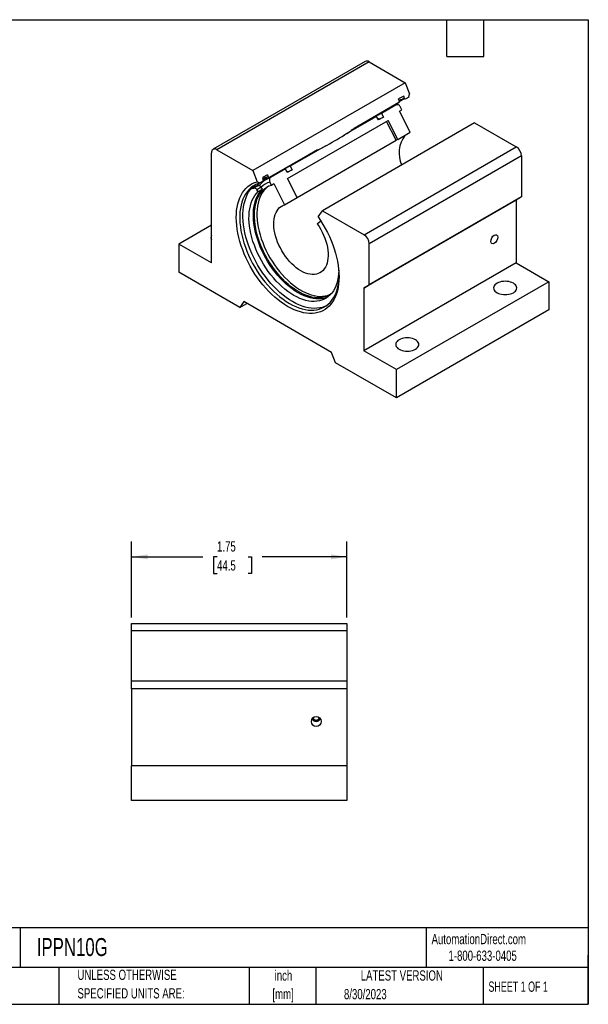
# Model space of a CAD drawing. Header units: inches. Extents: x 0.2 to 10.8, y 0.2 to 8.2.
# Tile 2 of 2: x 6.1 to 10.8, y 0.2 to 8.2. Entities that reach past the tile are written whole.
import ezdxf

# ---------------------------------------------------------------- set-up
doc = ezdxf.new("R2010")
doc.units = ezdxf.units.IN
doc.header["$MEASUREMENT"] = 0
doc.layers.add('DIMENSIONS', color=140, linetype='Continuous', lineweight=25)
doc.layers.add('TEXT', color=140, linetype='Continuous', lineweight=25)
doc.styles.add('SLDTEXTSTYLE0', font='TXT', dxfattribs={"width": 0.7})
doc.styles.add('SLDTEXTSTYLE1', font='TXT', dxfattribs={"width": 0.65})
doc.dimstyles.new('SLDDIMSTYLE1', dxfattribs={"dimtxt": 0.084961, "dimasz": 0.13, "dimexe": 0, "dimexo": 0.0625, "dimgap": 0.02124, "dimtad": 0, "dimtih": 1, "dimtoh": 1, "dimrnd": 1e-09, "dimzin": 12, "dimdsep": 46, "dimtxsty": 'SLDTEXTSTYLE0', "dimsah": 1, "dimcen": 0.09, "dimadec": 0, "dimazin": 3, "dimtfac": 1, "dimtofl": 0, "dimtmove": 0, "dimatfit": 3, "dimfxl": 0, "dimfrac": 2, "dimtolj": 1, "dimtzin": 12, "dimarcsym": 0})

# ---------------------------------------------------------------- blocks, each defined once
blk = doc.blocks.new('SW_NOTE_0')
at = {"layer": 'TEXT', "color": 0, "char_height": 0.08333, "attachment_point": 2, "style": 'SLDTEXTSTYLE0'}
for s, insert in [('inch', (0.125, 0.1074)), ('[mm]', (0.1222, -0.0431))]:
    blk.add_mtext(s, dxfattribs=dict(at, insert=insert))
blk = doc.blocks.new('SW_NOTE_0_1')
at = {"layer": 'TEXT', "color": 0, "char_height": 0.083333, "attachment_point": 1, "style": 'SLDTEXTSTYLE0'}
for s, insert in [('UNLESS OTHERWISE', (0, 0.1074)), ('SPECIFIED UNITS ARE:', (0, -0.0431))]:
    blk.add_mtext(s, dxfattribs=dict(at, insert=insert))
blk = doc.blocks.new('_D_8')
at = {"layer": 'DIMENSIONS'}
for p, q in [((7.0387, 3.394), (7.0387, 4.0106)), ((8.7887, 3.394), (8.7887, 4.0106)), ((7.0387, 3.8856), (7.618, 3.8856)), ((7.7331, 3.8856), (7.7045, 3.8856)), ((7.7045, 3.8856), (7.7045, 3.7505)), ((7.9855, 3.8856), (8.0141, 3.8856)), ((8.0141, 3.8856), (8.0141, 3.7505)), ((8.7887, 3.8856), (8.1007, 3.8856)), ((7.7045, 3.7505), (7.7331, 3.7505)), ((8.0141, 3.7505), (7.9855, 3.7505))]:
    blk.add_line(p, q, dxfattribs=at)
for points in [[(7.0387, 3.8856), (7.1687, 3.8656), (7.1687, 3.9056)], [(8.7887, 3.8856), (8.6587, 3.9056), (8.6587, 3.8656)]]:
    blk.add_solid(points, dxfattribs=at)
at = {"layer": 'DIMENSIONS', "char_height": 0.08333, "attachment_point": 1, "style": 'SLDTEXTSTYLE0'}
for s, insert in [('1.75', (7.7331, 4.012)), ('44.5', (7.7331, 3.8579))]:
    blk.add_mtext(s, dxfattribs=dict(at, insert=insert))

msp = doc.modelspace()

# ---------------------------------------------------------------- linework, layer by layer
for p, q in [((8.9378, 7.9111), (7.7004, 7.1967)), ((8.9678, 7.9081), (7.7304, 7.1937)), ((8.9678, 7.9081), (9.2622, 7.7382)), ((9.2622, 7.7382), (8.0247, 7.0238)), ((9.2622, 7.7382), (9.2972, 7.6479)), ((9.2496, 7.6294), (9.2086, 7.6057)), ((9.2161, 7.5865), (9.2086, 7.6057)), ((9.2571, 7.6102), (9.2496, 7.6294)), ((9.2571, 7.6102), (9.2666, 7.6078)), ((9.2902, 7.6214), (9.2666, 7.6078)), ((9.2902, 7.6214), (9.2972, 7.6479)), ((9.2115, 7.576), (8.8475, 7.3659)), ((9.1547, 7.5412), (9.0344, 7.4718)), ((9.1896, 7.5569), (9.0694, 7.4875)), ((9.1225, 7.5226), (9.1269, 7.5272)), ((9.1528, 7.5401), (9.1557, 7.5438)), ((9.1547, 7.5412), (9.1578, 7.543)), ((9.2115, 7.576), (9.2161, 7.5865)), ((9.2348, 7.5187), (9.2221, 7.5435)), ((9.0298, 7.4647), (8.7638, 7.3111)), ((8.9949, 7.449), (8.8229, 7.3497)), ((9.0448, 7.4354), (9.0298, 7.4647)), ((9.0509, 7.4432), (9.0431, 7.4387)), ((9.0844, 7.4582), (9.0448, 7.4354)), ((9.0694, 7.4875), (9.0844, 7.4582)), ((9.2151, 7.5073), (9.2348, 7.5187)), ((9.3034, 7.3348), (9.2151, 7.5073)), ((8.3054, 6.9585), (9.1223, 7.4301)), ((9.8261, 7.4127), (8.5886, 6.6983)), ((9.1875, 7.2708), (9.1097, 7.4229)), ((9.2013, 7.2758), (9.1223, 7.4301)), ((9.8261, 7.4127), (10.1646, 7.2172)), ((9.2013, 7.2758), (9.3034, 7.3348)), ((8.6118, 7.2233), (8.3283, 7.0597)), ((8.3832, 6.8065), (9.1875, 7.2708)), ((8.9272, 6.5029), (10.1646, 7.2172)), ((7.6879, 6.2743), (7.6879, 7.1692)), ((7.7304, 7.1937), (8.0247, 7.0238)), ((8.5237, 7.1789), (8.1576, 6.9675)), ((8.5494, 7.1918), (8.2934, 7.044)), ((8.4391, 7.1301), (8.4346, 7.1255)), ((10.207, 7.1437), (8.9696, 6.4294)), ((10.207, 7.1437), (10.207, 6.8098)), ((8.3283, 7.0597), (8.3433, 7.0304)), ((8.0247, 7.0238), (8.0598, 6.9335)), ((8.1426, 6.9904), (8.1016, 6.9667)), ((8.1016, 6.9667), (8.108, 6.9502)), ((8.2539, 7.0212), (8.1336, 6.9518)), ((8.1426, 6.9904), (8.149, 6.9739)), ((8.149, 6.9739), (8.1576, 6.9675)), ((8.2888, 7.0369), (8.1685, 6.9674)), ((8.3038, 7.0076), (8.2888, 7.0369)), ((8.3099, 7.0154), (8.3021, 7.0109)), ((8.3433, 7.0304), (8.3038, 7.0076)), ((8.0291, 6.8822), (8.0645, 6.9026)), ((8.0922, 6.8886), (8.0568, 6.8682)), ((8.0598, 6.9335), (8.081, 6.9234)), ((8.1066, 6.9382), (8.081, 6.9234)), ((8.1021, 6.8742), (8.0922, 6.8886)), ((8.1066, 6.9382), (8.108, 6.9502)), ((8.1336, 6.9518), (8.1367, 6.9535)), ((8.1742, 6.9064), (8.1615, 6.9312)), ((8.1742, 6.9064), (8.1939, 6.9178)), ((8.1939, 6.9178), (8.2822, 6.7453)), ((8.3844, 6.8042), (8.3054, 6.9585)), ((8.0668, 6.8538), (8.0568, 6.8682)), ((8.0668, 6.8538), (8.1021, 6.8742)), ((8.2822, 6.7453), (8.3844, 6.8042)), ((10.207, 6.8098), (8.9696, 6.0954)), ((10.207, 6.8098), (10.1628, 6.7842)), ((10.1628, 6.7842), (8.9254, 6.0699)), ((10.1628, 6.7842), (10.1628, 6.2743)), ((8.5536, 6.6485), (8.5886, 6.6983)), ((8.5886, 6.6983), (8.9272, 6.5029)), ((7.6879, 6.5805), (7.4228, 6.4274)), ((8.5474, 6.5922), (8.576, 6.6151)), ((7.4228, 6.4274), (7.4228, 6.1979)), ((7.6879, 6.2743), (7.4228, 6.4274)), ((8.9696, 6.0954), (8.9696, 6.4294)), ((10.1628, 6.2743), (8.9254, 5.56)), ((10.1628, 6.2743), (10.428, 6.1212)), ((7.9171, 5.9126), (7.4228, 6.1979)), ((8.9254, 6.0699), (8.9696, 6.0954)), ((10.428, 6.1212), (9.1906, 5.4069)), ((10.428, 6.1212), (10.428, 5.8918)), ((8.9254, 6.0699), (8.9254, 5.56)), ((7.9497, 5.9591), (7.9171, 5.9126)), ((7.9171, 5.9126), (7.9737, 5.9453)), ((8.6636, 5.547), (7.9497, 5.9591)), ((10.428, 5.8918), (9.1906, 5.1774)), ((8.6963, 5.4628), (8.6636, 5.547)), ((9.1906, 5.4069), (8.9254, 5.56)), ((9.1906, 5.1774), (8.6963, 5.4628)), ((9.1906, 5.1774), (9.1906, 5.4069)), ((7.0387, 3.344), (8.7887, 3.344)), ((7.0387, 3.284), (7.0387, 3.344)), ((8.7887, 3.284), (7.0387, 3.284)), ((7.0387, 2.875), (7.0387, 3.284)), ((8.7887, 3.344), (8.7887, 3.284)), ((8.7887, 3.284), (8.7887, 2.875)), ((8.7887, 2.875), (7.0387, 2.875)), ((7.0387, 2.8125), (7.0387, 2.875)), ((8.7887, 2.8125), (7.0387, 2.8125)), ((7.0387, 2.8125), (7.0387, 2.188)), ((8.7887, 2.875), (8.7887, 2.8125)), ((8.7887, 2.8125), (8.7887, 2.188)), ((7.0387, 1.907), (7.0387, 2.188)), ((8.7887, 2.188), (7.0387, 2.188)), ((8.7887, 2.188), (8.7887, 1.907)), ((8.7887, 1.907), (7.0387, 1.907))]:
    msp.add_line(p, q)
at = {"flags": 128}
for points in [[(9.1325, 7.5304), (9.1326, 7.5304), (9.136, 7.5304)], [(9.1578, 7.543), (9.1701, 7.5492), (9.1896, 7.5569)], [(9.1821, 7.559), (9.1765, 7.5533), (9.1763, 7.5531)], [(9.1931, 7.5592), (9.2, 7.5669), (9.2056, 7.5726)], [(8.9949, 7.449), (9.0103, 7.4569), (9.0298, 7.4647)], [(9.0509, 7.4432), (9.0655, 7.4507), (9.0844, 7.4582)], [(8.1367, 6.9535), (8.149, 6.9597), (8.1685, 6.9674)], [(8.2539, 7.0212), (8.2692, 7.0291), (8.2888, 7.0369)], [(8.3099, 7.0154), (8.3244, 7.0229), (8.3433, 7.0304)], [(8.5536, 6.6485), (8.5742, 6.6179), (8.5938, 6.5865), (8.6122, 6.5544), (8.6294, 6.5217), (8.6454, 6.4885), (8.6601, 6.455), (8.6733, 6.4213), (8.6851, 6.3875), (8.6954, 6.3537), (8.7042, 6.3202), (8.7114, 6.2869), (8.7171, 6.2541), (8.7211, 6.2219), (8.7235, 6.1904), (8.7242, 6.1598), (8.7233, 6.1301), (8.7208, 6.1015), (8.7166, 6.074), (8.7109, 6.0478), (8.7035, 6.0231), (8.6946, 5.9998), (8.6841, 5.9781), (8.6722, 5.9581), (8.6588, 5.9398), (8.6441, 5.9233), (8.628, 5.9088), (8.6106, 5.8961), (8.5921, 5.8855), (8.5724, 5.8769), (8.5517, 5.8703), (8.5301, 5.8658), (8.5075, 5.8635), (8.4842, 5.8633), (8.4601, 5.8652), (8.4355, 5.8692), (8.4103, 5.8753), (8.3848, 5.8834), (8.3589, 5.8936), (8.3328, 5.9058), (8.3067, 5.92), (8.2805, 5.9361), (8.2544, 5.9539), (8.2286, 5.9736), (8.203, 5.9949), (8.1779, 6.0179), (8.1532, 6.0423), (8.1292, 6.0682), (8.1058, 6.0954), (8.0833, 6.1238), (8.0616, 6.1532), (8.0409, 6.1837), (8.0212, 6.215), (8.0027, 6.2471), (7.9854, 6.2797), (7.9693, 6.3129), (7.9545, 6.3464), (7.9411, 6.3801), (7.9292, 6.4139), (7.9188, 6.4477), (7.9098, 6.4812), (7.9025, 6.5145), (7.8967, 6.5473), (7.8925, 6.5796), (7.89, 6.6111), (7.8891, 6.6419), (7.8899, 6.6717), (7.8923, 6.7004), (7.8963, 6.728), (7.9019, 6.7542), (7.9091, 6.7791), (7.9179, 6.8025), (7.9282, 6.8244), (7.94, 6.8446), (7.9533, 6.863), (7.9679, 6.8796), (7.9839, 6.8944), (8.0011, 6.9072), (8.0196, 6.918), (8.0391, 6.9268), (8.0598, 6.9335)], [(8.081, 6.9234), (8.0607, 6.9165), (8.0414, 6.9076), (8.0233, 6.8967), (8.0064, 6.8837), (7.9909, 6.8688), (7.9767, 6.852), (7.9639, 6.8334), (7.9525, 6.813), (7.9427, 6.791), (7.9345, 6.7674), (7.9278, 6.7423), (7.9228, 6.7159), (7.9194, 6.6882), (7.9177, 6.6594), (7.9176, 6.6295), (7.9192, 6.5987), (7.9224, 6.5672), (7.9273, 6.535), (7.9338, 6.5022), (7.9419, 6.4691), (7.9516, 6.4358), (7.9628, 6.4024), (7.9755, 6.369), (7.9895, 6.3357), (8.005, 6.3028), (8.0218, 6.2703), (8.0398, 6.2384), (8.0589, 6.2072), (8.0792, 6.1768), (8.1004, 6.1474), (8.1225, 6.1191), (8.1455, 6.092), (8.1692, 6.0662), (8.1935, 6.0418), (8.2183, 6.019), (8.2436, 5.9977), (8.2691, 5.9782), (8.2949, 5.9604), (8.3208, 5.9445), (8.3467, 5.9305), (8.3725, 5.9185), (8.3981, 5.9085), (8.4233, 5.9006), (8.4482, 5.8948), (8.4725, 5.8911), (8.4961, 5.8896), (8.5191, 5.8902), (8.5412, 5.8929), (8.5625, 5.8978), (8.5827, 5.9048), (8.6019, 5.9139), (8.6199, 5.925), (8.6366, 5.9382), (8.6521, 5.9533), (8.6662, 5.9702), (8.6788, 5.989), (8.69, 6.0095), (8.6997, 6.0317), (8.7078, 6.0554), (8.7143, 6.0806), (8.7192, 6.1072), (8.7225, 6.135), (8.724, 6.1639), (8.7242, 6.1694)], [(8.6186, 5.9241), (8.6083, 5.9196), (8.5881, 5.9126), (8.5669, 5.9077), (8.5447, 5.905), (8.5218, 5.9044), (8.4981, 5.9059), (8.4738, 5.9096), (8.4489, 5.9154), (8.4237, 5.9233), (8.3981, 5.9333), (8.3723, 5.9453), (8.3464, 5.9593), (8.3205, 5.9752), (8.2948, 5.993), (8.2692, 6.0125), (8.2439, 6.0338), (8.2191, 6.0566), (8.1948, 6.081), (8.1711, 6.1068), (8.1482, 6.1339), (8.126, 6.1622), (8.1048, 6.1916), (8.0845, 6.222), (8.0654, 6.2532), (8.0474, 6.2851), (8.0306, 6.3176), (8.0152, 6.3505), (8.0011, 6.3838), (7.9884, 6.4172), (7.9772, 6.4506), (7.9675, 6.4839), (7.9594, 6.517), (7.9529, 6.5498), (7.948, 6.582), (7.9448, 6.6135), (7.9432, 6.6443), (7.9433, 6.6742), (7.945, 6.703), (7.9484, 6.7307), (7.9534, 6.7571), (7.9601, 6.7822), (7.9684, 6.8058), (7.9782, 6.8278), (7.9895, 6.8482), (8.0023, 6.8668), (8.0165, 6.8836), (8.0321, 6.8985), (8.0487, 6.9113)], [(8.0568, 6.8682), (8.0536, 6.8724), (8.0501, 6.8761), (8.0464, 6.8791), (8.0427, 6.8814), (8.0389, 6.8829), (8.0353, 6.8835), (8.032, 6.8833), (8.0291, 6.8822)], [(8.6598, 6.0217), (8.6471, 6.0137), (8.6293, 6.005), (8.6103, 5.9983), (8.5904, 5.9937), (8.5696, 5.9912), (8.548, 5.9908), (8.5257, 5.9926), (8.5028, 5.9965), (8.4793, 6.0025), (8.4555, 6.0106), (8.4315, 6.0207), (8.4072, 6.0328), (8.3829, 6.0468), (8.3587, 6.0627), (8.3346, 6.0804), (8.3108, 6.0998), (8.2873, 6.1209), (8.2644, 6.1434), (8.2421, 6.1674), (8.2205, 6.1927), (8.1997, 6.2193), (8.1798, 6.2469), (8.1608, 6.2754), (8.143, 6.3048), (8.1263, 6.3348), (8.1109, 6.3654), (8.0967, 6.3964), (8.084, 6.4276), (8.0727, 6.459), (8.0628, 6.4904), (8.0545, 6.5215), (8.0477, 6.5524), (8.0426, 6.5828), (8.0391, 6.6126), (8.0372, 6.6417), (8.0369, 6.6699), (8.0383, 6.6971), (8.0414, 6.7232), (8.0461, 6.748), (8.0524, 6.7715), (8.0602, 6.7935), (8.0696, 6.814), (8.0805, 6.8328), (8.0929, 6.8498), (8.1066, 6.865), (8.1217, 6.8783), (8.138, 6.8897), (8.1556, 6.8991), (8.1742, 6.9064), (8.1742, 6.9064)], [(8.0376, 6.8948), (8.0436, 6.9029), (8.0517, 6.9127)], [(8.0764, 6.922), (8.0674, 6.913), (8.0548, 6.8983)], [(8.1519, 6.8973), (8.1415, 6.8898), (8.1264, 6.8764), (8.1127, 6.8612), (8.1003, 6.8442), (8.0894, 6.8254), (8.08, 6.8049), (8.0721, 6.7829), (8.0658, 6.7594), (8.0612, 6.7346), (8.0581, 6.7085), (8.0567, 6.6813), (8.0569, 6.6531), (8.0588, 6.624), (8.0624, 6.5942), (8.0675, 6.5638), (8.0743, 6.5329), (8.0826, 6.5018), (8.0924, 6.4704), (8.1037, 6.4391), (8.1165, 6.4078), (8.1306, 6.3768), (8.1461, 6.3462), (8.1628, 6.3162), (8.1806, 6.2868), (8.1995, 6.2583), (8.2194, 6.2307), (8.2403, 6.2042), (8.2619, 6.1788), (8.2842, 6.1548), (8.3071, 6.1323), (8.3305, 6.1112), (8.3543, 6.0918), (8.3784, 6.0741), (8.4027, 6.0582), (8.427, 6.0442), (8.4512, 6.0321), (8.4753, 6.022), (8.4991, 6.0139), (8.5225, 6.0079), (8.5454, 6.004), (8.5678, 6.0022), (8.5894, 6.0026), (8.6102, 6.0051), (8.6301, 6.0097), (8.649, 6.0164), (8.658, 6.0205)], [(8.0645, 6.9026), (8.0674, 6.9037), (8.0707, 6.9039), (8.0743, 6.9033), (8.078, 6.9018), (8.0818, 6.8995), (8.0855, 6.8965), (8.089, 6.8928), (8.0922, 6.8886)], [(8.7217, 6.2153), (8.7216, 6.2112), (8.7203, 6.1837), (8.7172, 6.1573), (8.7126, 6.1322), (8.7063, 6.1084), (8.6984, 6.0861), (8.6891, 6.0653), (8.6782, 6.0462), (8.6658, 6.0289), (8.652, 6.0133), (8.637, 5.9997), (8.6206, 5.988), (8.603, 5.9783), (8.5844, 5.9707), (8.5647, 5.9652), (8.5441, 5.9617), (8.5226, 5.9604), (8.5004, 5.9613), (8.4775, 5.9642), (8.454, 5.9693), (8.4302, 5.9765), (8.406, 5.9857), (8.3816, 5.9969), (8.357, 6.0101), (8.3325, 6.0252), (8.3081, 6.0422), (8.2839, 6.0609), (8.26, 6.0813), (8.2366, 6.1033), (8.2137, 6.1267), (8.1915, 6.1516), (8.17, 6.1777), (8.1494, 6.2049), (8.1297, 6.2332), (8.111, 6.2624), (8.0935, 6.2923), (8.0771, 6.3229), (8.0621, 6.3539), (8.0483, 6.3854), (8.0359, 6.417), (8.025, 6.4487), (8.0156, 6.4803), (8.0078, 6.5116), (8.0015, 6.5427), (7.9969, 6.5732), (7.9938, 6.603), (7.9925, 6.6321), (7.9927, 6.6603), (7.9946, 6.6875), (7.9982, 6.7134), (8.0034, 6.7382), (8.0102, 6.7615), (8.0185, 6.7833), (8.0284, 6.8035), (8.0398, 6.8221), (8.0526, 6.8388), (8.0668, 6.8538), (8.0668, 6.8538)], [(8.632, 5.9958), (8.6197, 5.9911), (8.6, 5.9856), (8.5794, 5.9822), (8.5579, 5.9809), (8.5357, 5.9817), (8.5128, 5.9846), (8.4894, 5.9897), (8.4655, 5.9969), (8.4413, 6.0061), (8.4169, 6.0173), (8.3924, 6.0305), (8.3679, 6.0456), (8.3435, 6.0626), (8.3193, 6.0813), (8.2954, 6.1017), (8.272, 6.1237), (8.2491, 6.1471), (8.2269, 6.172), (8.2054, 6.1981), (8.1848, 6.2253), (8.1651, 6.2536), (8.1464, 6.2828), (8.1289, 6.3127), (8.1125, 6.3433), (8.0974, 6.3744), (8.0837, 6.4058), (8.0713, 6.4374), (8.0604, 6.4691), (8.051, 6.5007), (8.0432, 6.532), (8.0369, 6.5631), (8.0322, 6.5936), (8.0292, 6.6234), (8.0278, 6.6525), (8.0281, 6.6807), (8.03, 6.7079), (8.0335, 6.7339), (8.0387, 6.7586), (8.0455, 6.7819), (8.0539, 6.8037), (8.0638, 6.8239), (8.0751, 6.8425), (8.0879, 6.8592), (8.1021, 6.8742)], [(8.5474, 6.5922), (8.5621, 6.5698), (8.5757, 6.5466), (8.5882, 6.5228), (8.5993, 6.4985), (8.6091, 6.474), (8.6174, 6.4495), (8.6243, 6.425), (8.6296, 6.4008), (8.6332, 6.3772), (8.6353, 6.3541), (8.6357, 6.3319), (8.6345, 6.3107), (8.6317, 6.2906), (8.6273, 6.2718), (8.6212, 6.2544), (8.6137, 6.2386), (8.6047, 6.2244), (8.5942, 6.2121), (8.5825, 6.2016), (8.5695, 6.1931), (8.5553, 6.1865), (8.5401, 6.1821), (8.524, 6.1797), (8.5071, 6.1795), (8.4895, 6.1813), (8.4713, 6.1853), (8.4527, 6.1913), (8.4338, 6.1994), (8.4148, 6.2094), (8.3958, 6.2214), (8.3769, 6.2351), (8.3583, 6.2505), (8.3402, 6.2675), (8.3226, 6.286), (8.3056, 6.3058), (8.2895, 6.3268), (8.2743, 6.3488), (8.2602, 6.3716), (8.2472, 6.3952), (8.2354, 6.4192), (8.225, 6.4436), (8.2159, 6.4682), (8.2084, 6.4927), (8.2024, 6.517), (8.1979, 6.541), (8.1951, 6.5643), (8.1939, 6.587), (8.1943, 6.6087), (8.1964, 6.6293), (8.2001, 6.6488), (8.2054, 6.6668), (8.2122, 6.6834), (8.2205, 6.6983), (8.2303, 6.7115), (8.2415, 6.7229), (8.2539, 6.7324), (8.2675, 6.7398), (8.2822, 6.7453)], [(10.0081, 6.1085), (9.9986, 6.102), (9.9909, 6.0948), (9.9853, 6.0869), (9.9818, 6.0787), (9.9807, 6.0702), (9.9818, 6.0618), (9.9853, 6.0535), (9.9909, 6.0456), (9.9986, 6.0384), (10.0081, 6.0319), (10.0193, 6.0264), (10.0319, 6.022), (10.0455, 6.0187), (10.0598, 6.0168), (10.0744, 6.0161), (10.0891, 6.0168), (10.1034, 6.0187), (10.117, 6.022), (10.1295, 6.0264), (10.1407, 6.0319), (10.1503, 6.0384), (10.158, 6.0456), (10.1636, 6.0535), (10.167, 6.0618), (10.1682, 6.0702), (10.167, 6.0787), (10.1636, 6.0869), (10.158, 6.0948), (10.1503, 6.102), (10.1407, 6.1085), (10.1295, 6.114), (10.117, 6.1184), (10.1034, 6.1217), (10.0891, 6.1237), (10.0744, 6.1243), (10.0598, 6.1237), (10.0455, 6.1217), (10.0319, 6.1184), (10.0193, 6.114), (10.0081, 6.1085)], [(9.2126, 5.6493), (9.2031, 5.6428), (9.1954, 5.6356), (9.1898, 5.6277), (9.1863, 5.6195), (9.1852, 5.611), (9.1863, 5.6025), (9.1898, 5.5943), (9.1954, 5.5864), (9.2031, 5.5792), (9.2126, 5.5727), (9.2238, 5.5672), (9.2364, 5.5628), (9.25, 5.5595), (9.2643, 5.5575), (9.2789, 5.5569), (9.2936, 5.5575), (9.3079, 5.5595), (9.3215, 5.5628), (9.334, 5.5672), (9.3452, 5.5727), (9.3548, 5.5792), (9.3625, 5.5864), (9.3681, 5.5943), (9.3715, 5.6025), (9.3727, 5.611), (9.3715, 5.6195), (9.3681, 5.6277), (9.3625, 5.6356), (9.3548, 5.6428), (9.3452, 5.6493), (9.334, 5.6548), (9.3215, 5.6592), (9.3079, 5.6625), (9.2936, 5.6644), (9.2789, 5.6651), (9.2643, 5.6644), (9.25, 5.6625), (9.2364, 5.6592), (9.2238, 5.6548), (9.2126, 5.6493)]]:
    msp.add_lwpolyline(points, dxfattribs=at)
for centre, radius, start, end in [((8.9502, 7.8836), 0.0302, 54.38242, 114.30712), ((9.3085, 7.4209), 0.1961, 105.20586, 118.91497), ((9.3176, 7.4217), 0.193, 105.32335, 122.3637), ((9.3421, 7.4345), 0.1941, 124.10484, 132.20715), ((9.1288, 7.3084), 0.1887, 108.36334, 126.94897), ((9.4522, 7.1672), 0.2397, 143.64373, 203.84818), ((9.231, 7.1725), 0.1075, 106.07493, 113.85309), ((10.1149, 7.1395), 0.0922, 2.60548, 57.39452), ((7.7138, 7.1734), 0.0262, 50.79671, 189.21404), ((8.3878, 6.8806), 0.1887, 108.36334, 126.94897), ((8.2006, 6.7836), 0.1972, 105.15058, 118.78376), ((8.2086, 6.7814), 0.1931, 105.32537, 121.79302), ((7.9987, 6.9373), 0.0629, 279.43846, 298.95529), ((8.0325, 6.9621), 0.0676, 265.99394, 298.26899), ((8.2181, 6.7597), 0.1806, 108.27299, 134.29601), ((7.7166, 6.4784), 0.0339, 147.83724, 212.16276), ((8.8775, 6.4252), 0.0922, 2.60548, 57.39452), ((8.5387, 2.5884), 0.0396, 210.62661, 329.37339), ((8.5387, 2.5874), 0.0365, 207.06419, 332.93581), ((8.5387, 2.5868), 0.0273, 197.93584, 342.06416)]:
    msp.add_arc(centre, radius, start, end)
for centre, major_axis, ratio in [((9.986, 6.4659), (0.0191, 0.0354), 0.576685), ((8.5387, 2.5476), (0, 0.0409), 0.965926)]:
    msp.add_ellipse(centre, major_axis=major_axis, ratio=ratio)
for points, knots in [([(9.1931, 7.5584), (9.1929, 7.5584), (9.186, 7.5563), (9.1741, 7.5515), (9.1631, 7.5456), (9.1582, 7.543)], [0, 0, 0, 0, 0.014434, 0.561994, 1, 1, 1, 1]), ([(9.2221, 7.5435), (9.2205, 7.5467), (9.2183, 7.5497), (9.2132, 7.5546), (9.2104, 7.5565), (9.2013, 7.5602), (9.1949, 7.5599), (9.1896, 7.5569)], [0, 0, 0, 0, 0.25, 0.25, 0.5, 0.5, 1, 1, 1, 1]), ([(8.1685, 6.9674), (8.1659, 6.9659), (8.1637, 6.9638), (8.1602, 6.9585), (8.1589, 6.9554), (8.157, 6.9454), (8.1581, 6.9377), (8.1615, 6.9312)], [0, 0, 0, 0, 0.25, 0.25, 0.5, 0.5, 1, 1, 1, 1]), ([(8.1371, 6.9535), (8.1359, 6.9529), (8.1285, 6.9492), (8.1159, 6.9406), (8.0996, 6.9277), (8.0862, 6.9149), (8.0788, 6.9058), (8.0758, 6.9023)], [0, 0, 0, 0, 0.051355, 0.311285, 0.571114, 0.831422, 1, 1, 1, 1])]:
    msp.add_open_spline(points, degree=3, knots=knots)
msp.add_open_spline([(8.5237, 7.1789), (8.6352, 7.232), (8.7431, 7.2944), (8.8475, 7.3659)], degree=3)
at = {"layer": 'TEXT'}
for p, q in [((0.25, 8.25), (10.75, 8.25)), ((9.6, 7.95), (9.6, 8.25)), ((9.9, 7.95), (9.9, 8.25)), ((10.75, 8.25), (10.75, 0.25)), ((9.6, 7.95), (9.9, 7.95)), ((10.75, 0.8711), (0.25, 0.8711)), ((6.1322, 0.8711), (6.1322, 0.55)), ((9.4321, 0.8711), (9.4321, 0.55)), ((10.75, 0.25), (10.75, 0.65)), ((10.75, 0.55), (0.25, 0.55)), ((6.448, 0.55), (6.448, 0.25)), ((7.9931, 0.55), (7.9931, 0.25)), ((8.5359, 0.55), (8.5359, 0.25)), ((9.8956, 0.55), (9.8956, 0.25)), ((0.25, 0.25), (10.75, 0.25))]:
    msp.add_line(p, q, dxfattribs=at)

# ---------------------------------------------------------------- block references
for name, p in [('SW_NOTE_0_1', (6.5987, 0.4241)), ('SW_NOTE_0', (8.1476, 0.4183))]:
    msp.add_blockref(name, p, dxfattribs=at)

# ---------------------------------------------------------------- texts
for s, insert, char_height, attachment_point, style in [('AutomationDirect.com', (9.4762, 0.8219), 0.083333, 1, 'SLDTEXTSTYLE0'), ('IPPN10G', (6.268, 0.7881), 0.14583, 1, 'SLDTEXTSTYLE0'), ('1-800-633-0405', (9.6138, 0.6865), 0.083333, 1, 'SLDTEXTSTYLE0'), ('LATEST VERSION', (9.2343, 0.5261), 0.083333, 2, 'SLDTEXTSTYLE0'), ('SHEET 1 OF 1', (9.9386, 0.4351), 0.083333, 1, 'SLDTEXTSTYLE1'), ('8/30/2023', (8.7643, 0.3745), 0.08333, 1, 'SLDTEXTSTYLE0')]:
    msp.add_mtext(s, dxfattribs=dict(at, insert=insert, char_height=char_height, attachment_point=attachment_point, style=style))

# ---------------------------------------------------------------- dimensions: what is measured, and where the dimension line sits
at = {"layer": 'DIMENSIONS'}
dim = msp.add_linear_dim(base=(8.7887, 3.8856), p1=(7.0387, 3.344), p2=(8.7887, 3.344), dimstyle='SLDDIMSTYLE1', dxfattribs=at)
dim.commit()
dim.dimension.update_dxf_attribs({"geometry": '_D_8', "text_midpoint": (7.8593, 3.8856), "dimtype": 160})

doc.saveas('drawing.dxf')
